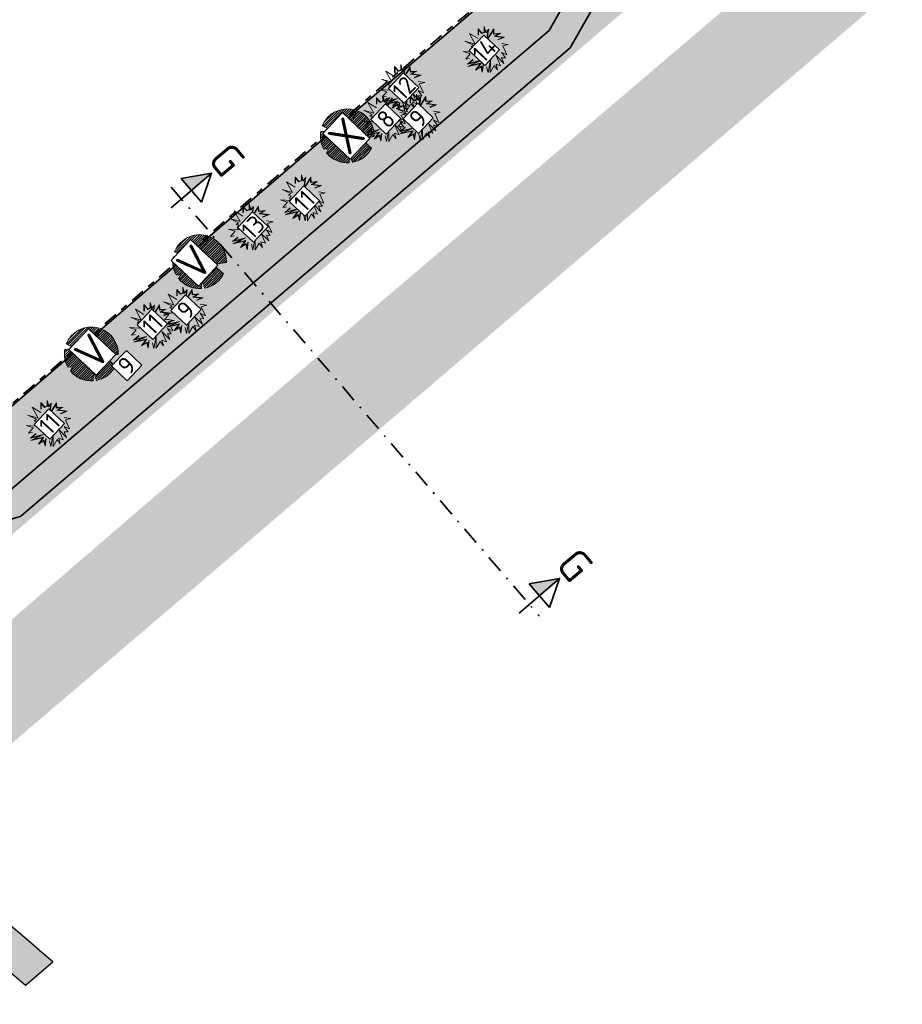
# Model space of a CAD drawing. Header units: metres. Extents: x 104013 to 108981, y 427946 to 428479.
# Tile 11 of 256: x 104501 to 104551, y 428126 to 428181. Entities that reach past the tile are written whole.
import ezdxf

# ---------------------------------------------------------------- set-up
doc = ezdxf.new("R2010")
doc.units = ezdxf.units.M
doc.linetypes.add('DASHDOT', pattern=[1, 0.5, -0.25, 0, -0.25])
doc.linetypes.add('VH-OPSLUITBAND', pattern=[10, 4, -2, 2, -2])
for name, color, linetype, lineweight in [("N-WE-GR-BOOM-S (Crataegus monogyna 'Stricta')", 207, 'Continuous', 0), ('N-WE-GR-BOOM-S (Sorbus aucuparia)', 117, 'Continuous', 0), ('N-WE-GR-HEESTER-S (Cornus mas)', 84, 'Continuous', 0), ('N-WE-GR-HEESTER-S (Corylus avellana)', 114, 'Continuous', 0), ('N-WE-GR-HEESTER-S (Ilex x aquipernyi)', 124, 'Continuous', 0), ('N-WE-GR-HEESTER-S (Rhamnus frangula)', 94, 'Continuous', 0), ('N-WE-GR-HEESTERS-S (Ligustrum vulgare)', 134, 'Continuous', 0), ('N-WE-GR-HEESTERS-S (Prunus spinosa)', 144, 'Continuous', 0), ('N-WE-GR-SOORTAANDUIDING-T25 (BOMEN)', 7, 'Continuous', 0), ('N-WE-GR-SOORTAANDUIDING-T25 (HEESTERS)', 7, 'Continuous', 0), ('N-WE-VH-KANTOPSLUITING_OPSLUITBAND-G', 150, 'VH-OPSLUITBAND', 35), ('N-WE-VH-VERHARDING-G', 7, 'Continuous', 35), ('X-XX-AL-VERWIJZING_DOORSNEDE-S', 7, 'Continuous', 35)]:
    doc.layers.add(name, color=color, linetype=linetype, lineweight=lineweight)
doc.layers.add('N-WE-GR-GRAS_KRUIDENRIJK-V', color=7, linetype='Continuous', lineweight=18, true_color=0xa5cd98)
doc.layers.add('N-WE-VH-VERHARDING_HALFVERHARDING-V', color=7, linetype='Continuous', lineweight=18, true_color=0xd7aa8c)
doc.layers.add('N-WE-VH-VERHARDING-AP_GROEN1', color=7, linetype='Continuous', true_color=0xdbffb8)
doc.styles.add('NLCS-ISO-M200-T35', font='NLCS-ISO.ttf', dxfattribs={"height": 0.7})
doc.styles.add('NLCS-ISO-M500-T25', font='NLCS-ISO.ttf', dxfattribs={"height": 1.25})

# ---------------------------------------------------------------- blocks, each defined once
blk = doc.blocks.new('SGR-BOOM_08')
h = blk.add_hatch()
h.set_pattern_fill('ANSI31', color=256, scale=0.1)
h.paths.add_polyline_path([(1.73, 4.73), (1.14, 3.21), (1.29, 4.87, 0.379438), (-4.68, 1.86), (-2.63, 0.79), (-4.95, 0.9, 0.174893), (-4.39, -2.47), (-3.5, -2.42), (-3.9, -3.19, 0.243959), (0.36, -5.02), (0.42, -3.33), (0.99, -4.94, 0.230155), (4.49, -2.27), (2.56, -0.55), (5.03, -0.13, 0.321944)])
h.paths.add_polyline_path([(0.15, 0, -1), (-0.15, 0, -1)], flags=16)
at = {"ltscale": 20, "flags": 128}
for points in [[(1.29, 4.87), (1.14, 3.21), (1.73, 4.73)], [(-4.95, 0.9), (-2.63, 0.79), (-4.68, 1.86)], [(5.03, -0.13), (2.56, -0.55), (4.49, -2.27)], [(-3.9, -3.19), (-3.5, -2.42), (-4.39, -2.47)], [(0.99, -4.94), (0.42, -3.33), (0.36, -5.02)]]:
    blk.add_lwpolyline(points, dxfattribs=at)
blk.add_lwpolyline([(5.03, -0.13, 0.321944), (1.73, 4.73, 0.321944)], format="xyb", dxfattribs=at)
blk.add_circle((0, 0), 0.15)
at = {"ltscale": 20}
for start, end in [(75.1844, 158.299), (169.749, 209.4302), (219.2667, 274.1068), (281.3601, 333.2046)]:
    blk.add_arc((0, 0), 5.03, start, end, dxfattribs=at)
blk = doc.blocks.new('SGR-HEESTER_06')
at = {"ltscale": 0.5, "flags": 128}
for points in [[(-0.247, 0.534), (-0.247, 0.776), (-0.104, 0.615), (-0.104, 0.615), (-0.018, 0.652), (-0.018, 0.857), (0.045, 0.652), (0.15, 0.758), (0.131, 0.652), (0.094, 0.391), (0.336, 0.77), (0.343, 0.59), (0.585, 0.609), (0.398, 0.503), (0.74, 0.46), (0.492, 0.36)], [(-0.232, 0.534), (-0.232, 0.736), (-0.109, 0.596), (-0.002, 0.642), (-0.002, 0.753), (0.037, 0.623), (0.127, 0.712), (0.116, 0.654), (0.069, 0.324), (0.323, 0.72), (0.328, 0.573), (0.517, 0.588), (0.351, 0.494), (0.679, 0.452), (0.486, 0.375)], [(-0.247, 0.404), (-0.57, 0.602), (-0.353, 0.199), (-0.738, 0.311), (-0.415, 0.156), (-0.502, 0.094), (-0.402, 0.063), (-0.458, -0.018), (-0.415, -0.105), (-0.8, -0.08), (-0.539, -0.161), (-0.707, -0.359), (-0.564, -0.335)], [(0.628, 0.224), (0.876, 0.187), (0.672, 0.131), (0.827, -0.204), (0.628, -0.111), (0.771, -0.316), (0.628, -0.31), (0.715, -0.521), (0.423, -0.229), (0.591, -0.608), (0.423, -0.552), (0.479, -0.763), (0.355, -0.601), (0.206, -0.856), (0.212, -0.403), (0.125, -0.862), (0.069, -0.645)], [(-0.049, -0.564), (-0.092, -0.85), (-0.136, -0.645), (-0.34, -0.769), (-0.173, -0.533), (-0.626, -0.632), (-0.272, -0.459), (-0.638, -0.546), (-0.44, -0.378)], [(-0.064, -0.562), (-0.095, -0.764), (-0.125, -0.621), (-0.285, -0.718), (-0.137, -0.51), (-0.506, -0.59), (-0.143, -0.412), (-0.579, -0.516), (-0.43, -0.39)]]:
    blk.add_lwpolyline(points, dxfattribs=at)
blk = doc.blocks.new('*U2933')
at = {"linetype": 'DASHDOT', "ltscale": 0.1}
h = blk.add_hatch(color=256, dxfattribs=at)
h.paths.add_polyline_path([(0.677, 0.581), (0.042, 0.466), (0.042, 0.407), (0.226, 0.194)])
h.paths.add_polyline_path([(0.042, 0.466), (-0.002, 0.458), (0.042, 0.407)])
h = blk.add_hatch(color=256, dxfattribs=at)
h.paths.add_polyline_path([(8.468, -8.492), (7.834, -8.607), (7.833, -8.666), (8.017, -8.88)])
h.paths.add_polyline_path([(7.834, -8.607), (7.789, -8.615), (7.833, -8.666)])
at = {"linetype": 'DASHDOT', "ltscale": 0.8}
blk.add_line((-0.227, 0.265), (8.018, -9.338), dxfattribs=at)
for points in [[(-0.226, -0.194), (0.677, 0.581), (-0.002, 0.458)], [(-0.226, -0.194), (0.677, 0.581), (0.453, -0.071)], [(-0.002, 0.458), (0.453, -0.071)], [(7.565, -9.267), (8.468, -8.492), (7.789, -8.615)], [(7.565, -9.267), (8.468, -8.492), (8.244, -9.144)], [(7.789, -8.615), (8.244, -9.144)]]:
    blk.add_lwpolyline(points)
at = {"linetype": 'DASHDOT', "ltscale": 0.1, "style": 'NLCS-ISO-M200-T35'}
for p in [(0.568, 0.87), (8.359, -8.204)]:
    blk.add_text('G', height=0.7, rotation=309.9773, dxfattribs=at).set_placement(p)

msp = doc.modelspace()

# ---------------------------------------------------------------- hatches: boundary and pattern name
at = {"layer": 'N-WE-GR-GRAS_KRUIDENRIJK-V'}
h = msp.add_hatch(color=256, dxfattribs=at)
h.dxf.hatch_style = 1
h.paths.add_polyline_path([(104540.195, 428193.845), (104532.087, 428179.579), (104501.341, 428153.366), (104494.018, 428151.016), (104492.479, 428152.812), (104490.792, 428151.368), (104491.711, 428150.682, 0.352496), (104499.231, 428150.956), (104539.515, 428185.405, 0.412962)])
edge = h.paths.add_edge_path()
edge.add_line((104536.265, 428197.329), (104529.29, 428183.888))
edge.add_line((104529.29, 428183.888), (104528.52, 428183.231))
edge.add_line((104528.52, 428183.231), (104517.977, 428174.247))
edge.add_line((104517.977, 428174.247), (104501.565, 428160.154))
edge.add_line((104501.565, 428160.154), (104496.969, 428156.184))
edge.add_line((104496.969, 428156.184), (104496.058, 428155.403))
edge.add_arc((105078.88, 428971.663), 1002.977, 234.451351, 234.47262, ccw=False)
edge.add_line((104495.755, 428155.619), (104493.618, 428153.788))
edge.add_line((104493.618, 428153.788), (104494.509, 428152.749))
edge.add_line((104494.509, 428152.749), (104500.596, 428154.702))
edge.add_line((104500.596, 428154.702), (104530.913, 428180.549))
edge.add_line((104530.913, 428180.549), (104539.157, 428195.053))
edge.add_line((104539.157, 428195.053), (104536.265, 428197.329))
at = {"layer": 'N-WE-VH-VERHARDING-AP_GROEN1'}
h = msp.add_hatch(color=256, dxfattribs=at)
h.dxf.hatch_style = 1
h.paths.add_polyline_path([(104634.479, 428259.824), (104636.877, 428257.091), (104610.191, 428234.242), (104562.128, 428193.046), (104512.975, 428151.012), (104456.568, 428102.927), (104454.067, 428105.861), (104486.793, 428133.746), (104514.981, 428157.943), (104529.736, 428170.519), (104546.676, 428184.964), (104573.951, 428208.185), (104599.58, 428230.304), (104632.578, 428258.174)])
at = {"layer": 'N-WE-VH-VERHARDING_HALFVERHARDING-V'}
for points in [[(104615.213, 428252.578), (104560.382, 428205.83), (104548.217, 428202.805), (104539.152, 428195.045), (104530.913, 428180.549), (104500.596, 428154.702), (104494.509, 428152.749), (104493.618, 428153.788), (104492.479, 428152.812), (104494.018, 428151.016), (104501.341, 428153.366), (104532.087, 428179.579), (104540.327, 428194.076), (104548.923, 428201.435), (104561.086, 428204.46), (104616.187, 428251.436), (104617.791, 428252.804), (104621.299, 428257.766)], [(104483.338, 428144.981), (104481.793, 428143.658, -0.008525), (104501.584, 428127.119), (104503.123, 428128.432, 0.008503)]]:
    msp.add_hatch(color=256, dxfattribs=at).paths.add_polyline_path(points)

# ---------------------------------------------------------------- linework, layer by layer
at = {"flags": 128}
msp.add_lwpolyline([(104501.584, 428127.119), (104503.123, 428128.432)], dxfattribs=at)
for radius, start, end in [(758.402, 49.11542, 51.071844), (756.402, 49.138455, 51.099881)]:
    msp.add_arc((104006.721, 427555.058), radius, start, end)
at = {"layer": 'N-WE-VH-KANTOPSLUITING_OPSLUITBAND-G', "ltscale": 0.2, "flags": 128}
msp.add_lwpolyline([(104539.159, 428195.051), (104519.847, 428210.251), (104505.64, 428221.488), (104504.328, 428219.811), (104481.187, 428237.922), (104479.649, 428238.205), (104472.218, 428248.739, 0.002516), (104470.043, 428246.986), (104464.079, 428242.13, 0.01627), (104442.897, 428223.704, 0.023649), (104427.979, 428208.473, 0.017996), (104488.111, 428161.259, 0.002441), (104496.052, 428155.53), (104496.904, 428156.26), (104501.5, 428160.23), (104517.912, 428174.323), (104529.211, 428183.951), (104533.645, 428192.496), (104533.645, 428192.496), (104536.185, 428197.392)], format="xyb", dxfattribs=at)
at = {"layer": 'N-WE-VH-VERHARDING-G', "ltscale": 0.2, "flags": 128}
for points in [[(104494.018, 428151.016), (104501.341, 428153.366), (104532.087, 428179.579), (104540.327, 428194.076), (104548.923, 428201.435), (104561.086, 428204.46), (104628.322, 428261.783)], [(104494.509, 428152.749), (104500.596, 428154.702), (104530.913, 428180.549), (104530.913, 428180.549), (104530.913, 428180.549), (104539.152, 428195.045), (104548.217, 428202.805), (104560.382, 428205.83), (104625.788, 428261.593)]]:
    msp.add_lwpolyline(points, dxfattribs=at)
msp.add_lwpolyline([(104539.156, 428195.181), (104519.909, 428210.33), (104505.623, 428221.628), (104504.311, 428219.951), (104481.229, 428238.016), (104479.707, 428238.296), (104472.238, 428248.883, 0.002612), (104469.98, 428247.064), (104464.016, 428242.207, 0.01627), (104442.829, 428223.777, 0.023763), (104427.836, 428208.463, 0.01802), (104488.053, 428161.178, 0.002461), (104496.058, 428155.403), (104496.969, 428156.184), (104501.565, 428160.154), (104517.977, 428174.247), (104529.29, 428183.888), (104533.734, 428192.45), (104536.312, 428197.419), (104536.312, 428197.419)], format="xyb", dxfattribs=at)

# ---------------------------------------------------------------- block references
at = {"layer": "N-WE-GR-BOOM-S (Crataegus monogyna 'Stricta')", "color": 7, "lineweight": 13, "ltscale": 2.08, "xscale": 0.3, "yscale": 0.3, "zscale": 0.3}
for p in [(104511.343, 428167.61), (104505.283, 428162.45)]:
    msp.add_blockref('SGR-BOOM_08', p, dxfattribs=at)
at = {"layer": 'N-WE-GR-BOOM-S (Sorbus aucuparia)', "xscale": 0.3, "yscale": 0.3, "zscale": 0.3}
msp.add_blockref('SGR-BOOM_08', (104519.614, 428174.651), dxfattribs=at)
at = {"layer": 'N-WE-GR-HEESTER-S (Cornus mas)', "xscale": 1.5, "yscale": 1.5, "zscale": 1.5}
msp.add_blockref('SGR-HEESTER_06', (104521.619, 428175.622), dxfattribs=at)
at = {"layer": 'N-WE-GR-HEESTER-S (Corylus avellana)', "xscale": 1.5, "yscale": 1.5, "zscale": 1.5}
for p in [(104517.066, 428171.184), (104508.603, 428164.047), (104502.831, 428158.56)]:
    msp.add_blockref('SGR-HEESTER_06', p, dxfattribs=at)
at = {"layer": 'N-WE-GR-HEESTER-S (Ilex x aquipernyi)', "xscale": 1.5, "yscale": 1.5, "zscale": 1.5}
msp.add_blockref('SGR-HEESTER_06', (104522.631, 428177.364), dxfattribs=at)
at = {"layer": 'N-WE-GR-HEESTER-S (Rhamnus frangula)', "xscale": 1.5, "yscale": 1.5, "zscale": 1.5}
msp.add_blockref('SGR-HEESTER_06', (104523.503, 428175.706), dxfattribs=at)
at = {"layer": 'N-WE-GR-HEESTERS-S (Ligustrum vulgare)', "xscale": 1.5, "yscale": 1.5, "zscale": 1.5}
msp.add_blockref('SGR-HEESTER_06', (104514.143, 428169.555), dxfattribs=at)
at = {"layer": 'N-WE-GR-HEESTERS-S (Prunus spinosa)', "xscale": 1.5, "yscale": 1.5, "zscale": 1.5}
msp.add_blockref('SGR-HEESTER_06', (104527.305, 428179.485), dxfattribs=at)

# ---------------------------------------------------------------- next in the draw order: texts
at = {"layer": 'N-WE-GR-SOORTAANDUIDING-T25 (BOMEN)', "char_height": 1.75, "attachment_point": 5, "rotation": 46.7104, "style": 'NLCS-ISO-M500-T25', "bg_fill": 19, "box_fill_scale": 1.1, "bg_fill_color": 256, "bg_fill_transparency": 0}
for s, insert in [('X', (104519.561, 428174.648)), ('V', (104511.06, 428167.546)), ('V', (104505.347, 428162.559))]:
    msp.add_mtext_dynamic_manual_height_columns(s, width=1.25, gutter_width=6.25, heights=[0], dxfattribs=dict(at, insert=insert))
at = {"layer": 'N-WE-GR-SOORTAANDUIDING-T25 (HEESTERS)', "char_height": 1, "attachment_point": 5, "rotation": 46.71, "style": 'NLCS-ISO-M500-T25', "bg_fill": 19, "box_fill_scale": 1.1, "bg_fill_color": 256, "bg_fill_transparency": 0}
for s, insert in [('14', (104527.284, 428179.445)), ('11', (104517.201, 428171)), ('13', (104514.331, 428169.546)), ('11', (104502.941, 428158.535))]:
    msp.add_mtext_dynamic_manual_height_columns(s, width=1, gutter_width=6.25, heights=[0], dxfattribs=dict(at, insert=insert))

# ---------------------------------------------------------------- next in the draw order: block references
at = {"layer": 'N-WE-GR-HEESTER-S (Rhamnus frangula)', "xscale": 1.5, "yscale": 1.5, "zscale": 1.5}
msp.add_blockref('SGR-HEESTER_06', (104510.433, 428164.891), dxfattribs=at)

# ---------------------------------------------------------------- next in the draw order: texts
at = {"layer": 'N-WE-GR-SOORTAANDUIDING-T25 (HEESTERS)', "char_height": 1, "attachment_point": 5, "rotation": 46.71, "style": 'NLCS-ISO-M500-T25', "bg_fill": 19, "box_fill_scale": 1.1, "bg_fill_color": 256, "bg_fill_transparency": 0}
for s, insert in [('8', (104521.768, 428175.6)), ('9', (104507.27, 428161.801))]:
    msp.add_mtext_dynamic_manual_height_columns(s, width=1, gutter_width=6.25, heights=[0], dxfattribs=dict(at, insert=insert))

# ---------------------------------------------------------------- next in the draw order: texts
for insert in [(104523.578, 428175.627), (104510.578, 428164.908)]:
    msp.add_mtext_dynamic_manual_height_columns('9', width=1, gutter_width=6.25, heights=[0], dxfattribs=dict(at, insert=insert))

# ---------------------------------------------------------------- next in the draw order: texts
for s, insert in [('12', (104522.769, 428177.326)), ('11', (104508.698, 428164.1))]:
    msp.add_mtext_dynamic_manual_height_columns(s, width=1, gutter_width=6.25, heights=[0], dxfattribs=dict(at, insert=insert))

# ---------------------------------------------------------------- next in the draw order: hatches: boundary and pattern name
at = {"layer": 'N-WE-GR-GRAS_KRUIDENRIJK-V'}
h = msp.add_hatch(color=256, dxfattribs=at)
h.dxf.hatch_style = 1
h.paths.add_polyline_path([(104490.746, 428138.919), (104491.839, 428138.01), (104503.421, 428147.972), (104513.498, 428156.668), (104528.963, 428169.853), (104545.519, 428183.908), (104562.158, 428198.25), (104581.316, 428214.513), (104605.161, 428235.027), (104634.479, 428259.824), (104636.211, 428261.303), (104635.225, 428262.459), (104623.028, 428252.044), (104597.906, 428230.72), (104574.593, 428210.698), (104545.907, 428186.149), (104521.133, 428165.054), (104502.785, 428149.273), (104492.866, 428140.711)])
h.paths.add_polyline_path([(104484.668, 428133.758), (104485.763, 428132.876), (104490.288, 428136.699), (104489.194, 428137.607)])

# ---------------------------------------------------------------- next in the draw order: block references
at = {"layer": 'X-XX-AL-VERWIJZING_DOORSNEDE-S', "xscale": 2.5, "yscale": 2.5, "zscale": 2.5}
msp.add_blockref('*U2933', (104510.326, 428171.115), dxfattribs=at)

doc.saveas('drawing.dxf')
